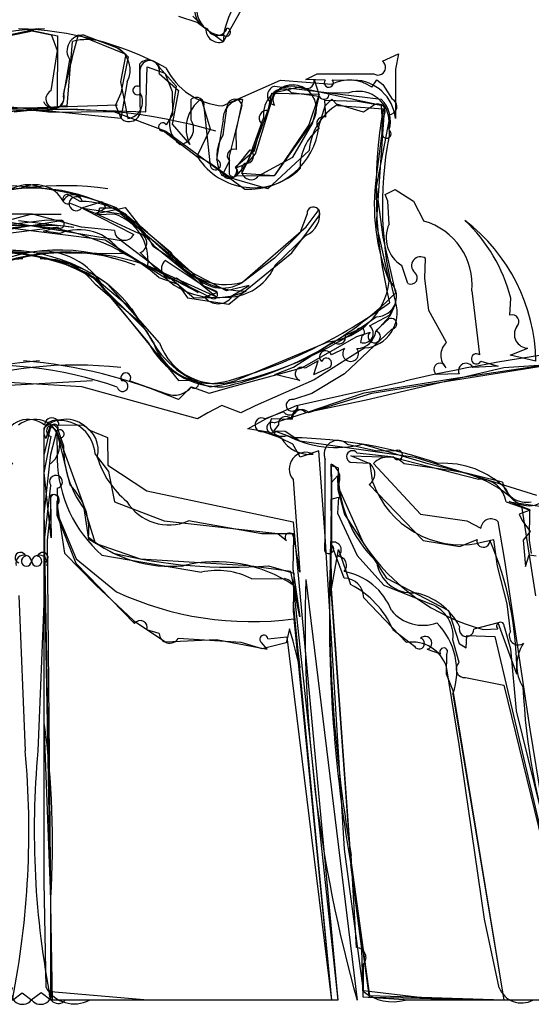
# Model space of a CAD drawing. Extents: x -1.77 to 1.77, y -3.36 to 0.01.
# Tile 5 of 8: x -0.02 to 0.82, y -3.36 to -1.76. Entities that reach past the tile are written whole.
import ezdxf

# ---------------------------------------------------------------- set-up
doc = ezdxf.new("R2010")
doc.units = 0

msp = doc.modelspace()

# ---------------------------------------------------------------- linework, layer by layer
at = {"layer": 'Wire 1', "color": 202, "linetype": 'CONTINUOUS'}
for p, q in [((0.27046, -1.75964), (0.240191, -1.749901)), ((0.312499, -1.791151), (0.27046, -1.75964)), ((-0.032526, -1.780672), (-0.000584, -1.773822)), ((0.032526, -1.780672), (0.000584, -1.773822)), ((0.032526, -1.780672), (0.042028, -1.805254)), ((0.085592, -1.780566), (0.141091, -1.801475)), ((0.313698, -1.780257), (0.312499, -1.791151)), ((0.042028, -1.805254), (0.03125, -1.87141)), ((0.57247, -1.823072), (0.59883, -1.810682)), ((0.59883, -1.810682), (0.593748, -1.83582)), ((0.052083, -1.880182), (0.0625, -1.820704)), ((0.447376, -1.852841), (0.466216, -1.843234)), ((0.466216, -1.843234), (0.524292, -1.843234)), ((0.524292, -1.843234), (0.558554, -1.843234)), ((0.593748, -1.83582), (0.593748, -1.91615)), ((0.156249, -1.856335), (0.145833, -1.91615)), ((0.479036, -1.853533), (0.447376, -1.852841)), ((0.490702, -1.853051), (0.525844, -1.853653)), ((0.364582, -1.961731), (0.395624, -1.87473)), ((0.395624, -1.87473), (0.469512, -1.876802)), ((0.396336, -1.863702), (0.57066, -1.8849)), ((0.469249, -1.880227), (0.424068, -1.874483)), ((0.469512, -1.876802), (0.452366, -1.926416)), ((0.459096, -1.923473), (0.469249, -1.880227)), ((0.478889, -1.895666), (0.489822, -1.884694)), ((0.489822, -1.884694), (0.49979, -1.895044)), ((0.54181, -1.905864), (0.499497, -1.893612)), ((-0.145833, -1.91615), (0.057044, -1.895316)), ((0.145833, -1.91615), (-0.057044, -1.895316)), ((0.028367, -1.905733), (0.133572, -1.905004)), ((0.133572, -1.905004), (0.218928, -1.937207)), ((0.312499, -1.942853), (0.318936, -1.895676)), ((0.322347, -1.979661), (0.343749, -1.895305)), ((0.46897, -1.929249), (0.478889, -1.895666)), ((0.49979, -1.895044), (0.573515, -1.900304)), ((0.558217, -1.89487), (0.54181, -1.905864)), ((0.426202, -1.979077), (0.459096, -1.923473)), ((0.572332, -1.942271), (0.572915, -1.913658)), ((0.218928, -1.937207), (0.348106, -2.031404)), ((0.452366, -1.926416), (0.395832, -2.009899)), ((0.333132, -1.996969), (0.356449, -1.967218)), ((0.343045, -2.005856), (0.364582, -1.961731)), ((0.453068, -1.968221), (0.385415, -2.030732)), ((0.322347, -1.979661), (0.322174, -2.006343)), ((0.370427, -2.009899), (0.426202, -1.979077)), ((0.395832, -2.009899), (0.343045, -2.005856)), ((0.385415, -2.030732), (0.31031, -2.009415)), ((0.576999, -2.040449), (0.59325, -2.032239)), ((0.59325, -2.032239), (0.623051, -2.051068)), ((0.081788, -2.061981), (0.115181, -2.051549)), ((0.115181, -2.051549), (0.121171, -2.062703)), ((0.581507, -2.051065), (0.576999, -2.040449)), ((0.583331, -2.088386), (0.581507, -2.051065)), ((0.623051, -2.051068), (0.640275, -2.08343)), ((0.103657, -2.071651), (0.153006, -2.061223)), ((0.121171, -2.062703), (0.103657, -2.071651)), ((0.107882, -2.073128), (0.111356, -2.061685)), ((0.111356, -2.061685), (0.135564, -2.062159)), ((0.135564, -2.062159), (0.153546, -2.071626)), ((0.153006, -2.061223), (0.176582, -2.091576)), ((0.448228, -2.092822), (0.469517, -2.064453)), ((0.021378, -2.082815), (-0.068958, -2.093231)), ((-0.021378, -2.082815), (0.068958, -2.093231)), ((0.048505, -2.082075), (0.021378, -2.082815)), ((0.135076, -2.072127), (0.107882, -2.073128)), ((0.153546, -2.071626), (0.201229, -2.124833)), ((0.449564, -2.071897), (0.437644, -2.103473)), ((0.44882, -2.103214), (0.468748, -2.075724)), ((0.019584, -2.099743), (0.041791, -2.093232)), ((0.04642, -2.103648), (0.019584, -2.099743)), ((0.176582, -2.091576), (0.227047, -2.134409)), ((0.261148, -2.166541), (0.189063, -2.101942)), ((0.344045, -2.183325), (0.448228, -2.092822)), ((0.437644, -2.103473), (0.396327, -2.143878)), ((0.447584, -2.107092), (0.397495, -2.155229)), ((0.42473, -2.135369), (0.44882, -2.103214)), ((0.271873, -2.199803), (0.145354, -2.133683)), ((0.201229, -2.124833), (0.302082, -2.207813)), ((-0.004687, -2.134897), (-0.15675, -2.136643)), ((0.004687, -2.134897), (0.15675, -2.136643)), ((0.281621, -2.190163), (0.218276, -2.147645)), ((0.321715, -2.21885), (0.42473, -2.135369)), ((0.396327, -2.143878), (0.344059, -2.18341)), ((0.641645, -2.176764), (0.643032, -2.144543)), ((0.302082, -2.207813), (0.189593, -2.156482)), ((0.613844, -2.185064), (0.6043, -2.15573)), ((0.104137, -2.176535), (0.187001, -2.278825)), ((0.207852, -2.17533), (0.238821, -2.186498)), ((0.236742, -2.175793), (0.271873, -2.199803)), ((0.648129, -2.229122), (0.641645, -2.176764)), ((0.177083, -2.24948), (0.104211, -2.187022)), ((0.164496, -2.228162), (0.114115, -2.185862)), ((0.238821, -2.186498), (0.25446, -2.208475)), ((0.303123, -2.199808), (0.281621, -2.190163)), ((0.718654, -2.197313), (0.730899, -2.30167)), ((0.25446, -2.208475), (0.321715, -2.21885)), ((0.282406, -2.207204), (0.303123, -2.199808)), ((0.780483, -2.236755), (0.781858, -2.208979)), ((0.198791, -2.281157), (0.164496, -2.228162)), ((0.584073, -2.23709), (0.593807, -2.218292)), ((0.593807, -2.218292), (0.584683, -2.238573)), ((0.677081, -2.281317), (0.648129, -2.229122)), ((0.551442, -2.254142), (0.584073, -2.23709)), ((0.561727, -2.262528), (0.583108, -2.243125)), ((0.584683, -2.238573), (0.561745, -2.263264)), ((0.587628, -2.259717), (0.51063, -2.332527)), ((0.512007, -2.269616), (0.530748, -2.261497)), ((0.187001, -2.278825), (0.239514, -2.343154)), ((0.441078, -2.322742), (0.530758, -2.271659)), ((0.530758, -2.271659), (0.552709, -2.264656)), ((0.539187, -2.270773), (0.536576, -2.281286)), ((0.427438, -2.321787), (0.49271, -2.279966)), ((0.510506, -2.291244), (0.489453, -2.30168)), ((0.780956, -2.301925), (0.809732, -2.290717)), ((0.467515, -2.311351), (0.446321, -2.323093)), ((0.460497, -2.3338), (0.467515, -2.311351)), ((0.822914, -2.311979), (0.780956, -2.301925)), ((0.326181, -2.353645), (0.441078, -2.322742)), ((0.397017, -2.333428), (0.427438, -2.321787)), ((0.460497, -2.3338), (0.484738, -2.322971)), ((0.555005, -2.364062), (0.883847, -2.311979)), ((0.761389, -2.320285), (0.719876, -2.322396)), ((0.733034, -2.311979), (0.761389, -2.320285)), ((0.239514, -2.343154), (0.265083, -2.342729)), ((0.437498, -2.343229), (0.397017, -2.333428)), ((0.51063, -2.332527), (0.45714, -2.364679)), ((0.697914, -2.332812), (0.660874, -2.333455)), ((0.160113, -2.343947), (0.219065, -2.364558)), ((0.260279, -2.353644), (0.239582, -2.374478)), ((0.261198, -2.353645), (0.289754, -2.364188)), ((0.289754, -2.364188), (0.326181, -2.353645)), ((0.45714, -2.364679), (0.427402, -2.374483)), ((0.451844, -2.395311), (0.555005, -2.364062)), ((0.410995, -2.394682), (0.380969, -2.405728)), ((0.391602, -2.405289), (0.42503, -2.406477)), ((0.030583, -2.417562), (0.023393, -2.438048)), ((0.041379, -2.426133), (0.030583, -2.417562)), ((0.041773, -2.420819), (0.052083, -2.449668)), ((0.083339, -2.41615), (0.044651, -2.416912)), ((0.020833, -2.493859), (0.032019, -2.434502)), ((0.083821, -2.542471), (0.041379, -2.426133)), ((0.376964, -2.426561), (0.407342, -2.43693)), ((0.515121, -2.447394), (0.563261, -2.457811)), ((0.646897, -2.479228), (0.539667, -2.447394)), ((0.103554, -2.463335), (0.125771, -2.491774)), ((0.552472, -2.479199), (0.520724, -2.466488)), ((0.520724, -2.466488), (0.589422, -2.468227)), ((0.5909, -2.468227), (0.53149, -2.461769)), ((0.563261, -2.457811), (0.59463, -2.457779)), ((0.589422, -2.468227), (0.729244, -2.504283)), ((0.479165, -2.593498), (0.479165, -2.472428)), ((0.500287, -2.485885), (0.488845, -2.482272)), ((0.488845, -2.482272), (0.489581, -2.510113)), ((0.489581, -2.520674), (0.488959, -2.479854)), ((0.520075, -2.476481), (0.55082, -2.47801)), ((0.557096, -2.509855), (0.552472, -2.479199)), ((0.768702, -2.50914), (0.646897, -2.479228)), ((0.03198, -2.599918), (0.020833, -2.493859)), ((0.125771, -2.491774), (0.135415, -2.541142)), ((0.427082, -2.504971), (0.437498, -2.655726)), ((0.489581, -2.510113), (0.489581, -2.563562)), ((0.499998, -2.515434), (0.541758, -2.609318)), ((0.550931, -2.51293), (0.638842, -2.604392)), ((0.03125, -2.554543), (0.031381, -2.530607)), ((0.489053, -2.608522), (0.489581, -2.520674)), ((0.030887, -2.537444), (0.03198, -2.599918)), ((0.041667, -2.563546), (0.04167, -2.540855)), ((0.041667, -2.54658), (0.053837, -2.624977)), ((0.104088, -2.609242), (0.083821, -2.542471)), ((0.085411, -2.55205), (0.093065, -2.602125)), ((0.135415, -2.541142), (0.216239, -2.572393)), ((0.774239, -2.54148), (0.813664, -2.554713)), ((0.813269, -2.554291), (0.779289, -2.540647)), ((0.779289, -2.540647), (0.783463, -2.541903)), ((0.783463, -2.541903), (1.003575, -2.572047)), ((0.025816, -2.603598), (0.03125, -2.554543)), ((0.072574, -2.641937), (0.041667, -2.563546)), ((0.489581, -2.563562), (0.489581, -2.611298)), ((0.813664, -2.554713), (0.795412, -2.561249)), ((0.795412, -2.561249), (0.800332, -2.571892)), ((0.812497, -2.603467), (0.813269, -2.554291)), ((0.216239, -2.572393), (0.401735, -2.59257)), ((0.375544, -2.593226), (0.255948, -2.572393)), ((0.800332, -2.571892), (0.813716, -2.589642)), ((0.427334, -2.593539), (0.375544, -2.593226)), ((0.401735, -2.59257), (0.415783, -2.604216)), ((0.427609, -2.598778), (0.426501, -2.65058)), ((0.437498, -2.655726), (0.427334, -2.593539)), ((0.478394, -2.621852), (0.479165, -2.593498)), ((0.813716, -2.589642), (0.80208, -2.603879)), ((0.03125, -3.1923), (0.025816, -2.603598)), ((0.093065, -2.602125), (0.133021, -2.624661)), ((0.177491, -2.634892), (0.104088, -2.609242)), ((0.510039, -2.665472), (0.489053, -2.608522)), ((0.638842, -2.604392), (0.698775, -2.614059)), ((0.698775, -2.614059), (0.726871, -2.602626)), ((0.754213, -2.603206), (0.729183, -2.608757)), ((0.760389, -2.646072), (0.754213, -2.603206)), ((0.80208, -2.603879), (0.805816, -2.646543)), ((0.815527, -2.625625), (0.812497, -2.603467)), ((0.053837, -2.624977), (0.105143, -2.677005)), ((0.489581, -2.683065), (0.500602, -2.619018)), ((0.500602, -2.619018), (0.520527, -2.67609)), ((0.805816, -2.646543), (0.81174, -2.627757)), ((0.81174, -2.627757), (0.823512, -2.629482)), ((0.020833, -2.64063), (0.020833, -2.693681)), ((0.168096, -2.739727), (0.072574, -2.641937)), ((0.354803, -2.645309), (0.177491, -2.634892)), ((0.422971, -2.655029), (0.354803, -2.645309)), ((0.386373, -2.645309), (0.427775, -2.657295)), ((0.776281, -2.70776), (0.760389, -2.646072)), ((0.437498, -2.728641), (0.422971, -2.655029)), ((0.426501, -2.65058), (0.437498, -2.728641)), ((0.427775, -2.657295), (0.427003, -2.719681)), ((0.105143, -2.677005), (0.166506, -2.734661)), ((0.447416, -2.667993), (0.531248, -3.353635)), ((-0.020833, -2.693681), (-0.010417, -2.947387)), ((0.020833, -2.693681), (0.010417, -2.947387)), ((0.520831, -3.121672), (0.489581, -2.683065)), ((0.612013, -2.770515), (0.54202, -2.697645)), ((0.781247, -2.752465), (0.776281, -2.70776)), ((0.427003, -2.719681), (0.437498, -2.811974)), ((0.166506, -2.734661), (0.189852, -2.75024)), ((0.761543, -2.738382), (0.721946, -2.748714)), ((0.791664, -2.822391), (0.761543, -2.738382)), ((0.771405, -2.74425), (0.781247, -2.781106)), ((0.208107, -2.755841), (0.188233, -2.749946)), ((0.189852, -2.75024), (0.218295, -2.769282)), ((0.42068, -2.748217), (0.415544, -2.770907)), ((0.427082, -2.768547), (0.42068, -2.748217)), ((0.589701, -2.749248), (0.624763, -2.776724)), ((0.737167, -2.749475), (0.760862, -2.748491)), ((0.218295, -2.769282), (0.302027, -2.765378)), ((0.342207, -2.770308), (0.239401, -2.764179)), ((0.302027, -2.765378), (0.384243, -2.781337)), ((0.376336, -2.780792), (0.342207, -2.770308)), ((0.384243, -2.781337), (0.375083, -2.770385)), ((0.415544, -2.770907), (0.376336, -2.780792)), ((0.385548, -2.764431), (0.416737, -2.761269)), ((0.416737, -2.761269), (0.489581, -3.353635)), ((0.437498, -2.811974), (0.427082, -2.768547)), ((0.645795, -2.781666), (0.667136, -2.7888)), ((0.67714, -2.789899), (0.676577, -2.821573)), ((0.781247, -2.781106), (0.790899, -2.88181)), ((0.676577, -2.821573), (0.687497, -2.848605)), ((0.697914, -2.936634), (0.677081, -2.810458)), ((0.687497, -2.848605), (0.77083, -3.353635)), ((0.790899, -2.88181), (0.830162, -3.040764)), ((0.03125, -3.18697), (0.020833, -2.901995)), ((0.739262, -3.221603), (0.697914, -2.936634)), ((0.551779, -3.346486), (0.520831, -3.121672)), ((0.031402, -3.353771), (0.03125, -3.1923)), ((0.763004, -3.33325), (0.739262, -3.221603)), ((-0.03125, -3.353635), (-0.015409, -3.341918)), ((-0.015409, -3.341918), (0.000557, -3.353635)), ((0.015409, -3.341918), (-0.000557, -3.353635)), ((0.03125, -3.353635), (0.015409, -3.341918)), ((0.198752, -3.353635), (0.031402, -3.353771)), ((0.489581, -3.353635), (0.198752, -3.353635)), ((0.77083, -3.353635), (0.551779, -3.346486))]:
    msp.add_line(p, q, dxfattribs=at)
for centre, radius, start, end in [((0.539665, -1.836205), 0.233841, 107.547081, 166.277644), ((0.313125, -1.736675), 0.044064, 139.943024, 269.186232), ((0.29851, -1.739923), 0.032366, 147.317691, 249.289558), ((0.083208, -1.805906), 0.025452, 84.624336, 215.548806), ((0.302766, -1.764046), 0.016863, 201.392577, 342.712081), ((0.318207, -1.775546), 0.006522, 226.25991, 444.193412), ((0.119013, -1.8371), 0.041911, 332.679761, 418.212666), ((0.565541, -1.833173), 0.012249, 235.223689, 415.551618), ((0.485059, -1.857902), 0.007441, 144.04288, 400.686713), ((0.524654, -1.923084), 0.069441, 5.7315, 89.017965), ((0.038004, -1.884494), 0.014725, 117.301952, 377.027227), ((0.400808, -1.879042), 0.015979, 106.251653, 253.883808), ((0.411044, -1.885585), 0.017113, 40.445443, 210.979673), ((0.33137, -1.897373), 0.01255, 9.48169, 172.230292), ((0.549789, -1.97666), 0.097089, 121.198184, 175.013603), ((0.565206, -1.904546), 0.011935, 310.228098, 485.841711), ((0.535731, -1.920466), 0.04985, 342.720361, 405.517863), ((-0.055533, -2.765606), 0.863957, 84.427105, 106.466087), ((0.055533, -2.765606), 0.863957, 73.533913, 95.572895), ((1.346206, -2.032948), 0.783993, 170.259281, 193.548941), ((0.354838, -1.916792), 0.11481, 266.638297, 353.771247), ((0.579495, -1.941387), 0.007217, 187.033025, 417.889967), ((0.365991, -1.977929), 0.063967, 146.746548, 209.486763), ((0.35047, -1.977366), 0.011778, 257.167147, 419.496803), ((0.35804, -2.000555), 0.015516, 131.028911, 322.972925), ((0.329256, -2.00353), 0.00762, 201.667216, 419.421366), ((-0.000343, -2.312531), 0.282778, 85.232643, 131.865204), ((-0.006547, -2.07606), 0.051667, 61.320652, 151.06957), ((0.000343, -2.312531), 0.282778, 48.134796, 94.767357), ((0.006547, -2.07606), 0.051667, 28.93043, 118.679348), ((0.067471, -2.05743), 0.016945, 20.346491, 157.943135), ((0.072645, -2.055266), 0.011344, 19.183714, 323.700872), ((0.432948, -2.072602), 0.037467, 292.994732, 372.562923), ((0.459758, -2.070794), 0.010253, 331.260866, 546.17656), ((0.046712, -2.088594), 0.006762, 223.302469, 434.618629), ((0.11115, -2.147385), 0.078969, 353.384738, 432.363433), ((0.61006, -2.188139), 0.108981, 355.17161, 433.903794), ((0.527655, -2.316836), 0.295298, 0.942388, 52.570817), ((0.526044, -2.274559), 0.264087, 14.378565, 46.708214), ((0.022206, -2.444969), 0.354446, 82.913287, 130.471104), ((-0.022206, -2.444969), 0.354446, 49.528896, 97.086713), ((0.077357, -2.179703), 0.082107, 34.090207, 112.134728), ((0.631356, -2.110369), 0.052817, 155.404335, 239.185566), ((-0.017718, -2.246619), 0.113946, 78.659871, 147.77782), ((0.051647, -2.446028), 0.31128, 88.225622, 120.030517), ((-0.051647, -2.446028), 0.31128, 59.969483, 91.774378), ((0.017718, -2.246619), 0.113946, 32.22218, 101.340129), ((0.317034, -2.083553), 0.103364, 209.472936, 285.147974), ((-0.003708, -2.341174), 0.196129, 93.004643, 152.12668), ((-0.020464, -2.249742), 0.104629, 86.451225, 143.169474), ((0.020464, -2.249742), 0.104629, 36.830526, 93.548775), ((0.003708, -2.341174), 0.196129, 27.87332, 86.995357), ((0.22884, -2.160846), 0.016907, 128.669959, 297.862912), ((0.634521, -2.1562), 0.014433, 53.865207, 228.716595), ((0.31148, -2.131347), 0.061416, 214.962036, 302.036868), ((0.31882, -2.122135), 0.085352, 275.426124, 337.185742), ((0.618926, -2.175748), 0.010611, 241.387824, 415.095594), ((0.304611, -2.190602), 0.027726, 216.783775, 323.474652), ((0.103643, -1.558451), 0.814835, 285.610712, 306.125209), ((0.58706, -2.25096), 0.008775, 273.715847, 476.766447), ((0.784019, -2.247405), 0.011222, 312.936739, 468.367064), ((0.536759, -2.264504), 0.006722, 291.173844, 513.421083), ((0.529309, -2.258717), 0.032754, 273.022807, 352.021492), ((0.541829, -2.26652), 0.015673, 250.418505, 412.165926), ((0.559231, -2.272122), 0.009913, 131.137972, 435.41808), ((0.81033, -2.26821), 0.022515, 146.002447, 268.477122), ((0.501205, -2.272641), 0.011217, 220.766975, 375.645716), ((0.292402, -2.249106), 0.098945, 198.900182, 287.962331), ((0.479892, -2.304958), 0.010107, 18.924557, 229.378026), ((0.5207, -2.299279), 0.012981, 141.754758, 397.229786), ((0.696342, -2.302503), 0.028634, 132.274834, 225.436325), ((0.08463, -3.133148), 0.825041, 94.969099, 113.139115), ((-0.08463, -3.133148), 0.825041, 66.860885, 85.030901), ((0.481303, -2.315283), 0.008421, 294.072457, 521.63357), ((0.725787, -2.308104), 0.008217, 51.537727, 331.86551), ((-0.072108, -2.957269), 0.639103, 70.636875, 96.595299), ((0.072108, -2.957269), 0.639103, 83.404701, 109.363125), ((0.441114, -2.332812), 0.011026, 61.821979, 250.8575), ((0.666527, -2.325214), 0.009994, 13.362851, 235.553635), ((0.708825, -2.327456), 0.012155, 24.60324, 206.147144), ((0.153745, -2.33894), 0.008101, 321.818875, 576.162678), ((0.265472, -2.349415), 0.006697, 219.16545, 453.329456), ((0.148471, -2.352499), 0.00887, 191.818099, 458.205221), ((0.232869, -2.331062), 0.036229, 247.603825, 321.438659), ((0.425035, -2.383857), 0.009668, 75.828505, 358.418191), ((0.421306, -2.385943), 0.013516, 220.281196, 367.73591), ((0.440901, -2.406813), 0.015875, 46.427128, 178.786258), ((-0.005246, -2.447502), 0.040809, 49.456641, 231.223171), ((0.005246, -2.447502), 0.040809, 308.776829, 490.543359), ((0.032977, -2.416086), 0.011703, 355.949178, 541.979128), ((0.375679, -2.415513), 0.011123, 61.601912, 276.634901), ((0.409034, -2.414657), 0.01979, 151.747445, 291.923945), ((0.038629, -2.427338), 0.018624, 79.505759, 215.105013), ((0.033756, -2.425422), 0.009245, 29.862838, 259.172696), ((0.046486, -2.465981), 0.05713, 2.654307, 94.482371), ((0.063594, -2.456824), 0.045213, 344.884128, 424.106512), ((0.453946, -2.410052), 0.0538, 209.974127, 276.058887), ((0.497091, -2.276961), 0.175671, 242.664685, 284.025991), ((0.218683, -2.452052), 0.166617, 179.180069, 216.882084), ((0.499658, -2.463524), 0.022344, 46.208307, 203.485903), ((0.252081, -2.423959), 0.151565, 197.135095, 230.308879), ((0.447193, -2.487278), 0.026787, 62.347583, 221.339803), ((0.5237, -2.467509), 0.009676, 36.383767, 247.998688), ((0.597676, -2.464756), 0.007613, 207.126748, 473.582915), ((0.477617, -2.502875), 0.025664, 330.701189, 423.771317), ((0.703694, -2.491857), 0.203494, 178.318269, 226.333596), ((0.538941, -2.495508), 0.021149, 304.534709, 415.830171), ((0.701343, -2.458034), 0.153273, 199.761014, 280.464785), ((0.731954, -2.546817), 0.042621, 7.193555, 93.644987), ((0.80749, -2.502637), 0.03933, 189.51712, 281.7445), ((0.037274, -2.536002), 0.006548, 312.170034, 552.716095), ((0.035916, -2.538985), 0.009527, 307.126319, 478.42862), ((0.224216, -2.49762), 0.081228, 211.937676, 292.995204), ((0.42057, -2.599049), 0.007044, 2.206587, 227.178769), ((0.48514, -2.617797), 0.007872, 211.010365, 415.650496), ((0.825503, -2.420014), 0.341098, 213.709724, 254.990729), ((0.737204, -2.604746), 0.010548, 168.406549, 366.964671), ((0.248908, -2.817569), 0.542777, 359.491001, 383.232073), ((-0.018253, -2.632333), 0.008689, 15.621383, 252.726509), ((-0.012519, -2.641311), 0.013226, 13.408947, 196.821609), ((-0.00852, -2.638054), 0.008176, 99.613817, 358.667567), ((0.012519, -2.641311), 0.013226, 343.178391, 526.591053), ((0.00852, -2.638054), 0.008176, 181.332433, 440.386183), ((0.018253, -2.632333), 0.008689, 287.273491, 524.378617), ((0.323705, -1.849622), 0.798151, 256.17798, 274.503269), ((0.620581, -2.631676), 0.057864, 187.330595, 274.845454), ((2.7103, -2.73926), 2.264006, 178.196127, 195.745595), ((0.509669, -2.697822), 0.032351, 0.31316, 89.345593), ((0.452217, -2.809962), 0.150293, 23.826686, 62.966733), ((0.603479, -2.794375), 0.107319, 27.737224, 78.176338), ((0.177478, -2.746188), 0.011392, 340.73959, 505.44986), ((0.709831, -2.748626), 0.012116, 159.721913, 359.583881), ((0.765106, -2.743818), 0.006313, 356.071186, 587.749899), ((0.225276, -2.754298), 0.017238, 185.134183, 325.027028), ((0.379029, -2.765147), 0.006558, 6.259869, 233.015338), ((0.642266, -2.771381), 0.010873, 288.939565, 494.21949), ((0.794285, -2.759618), 0.014871, 151.251854, 304.773052), ((0.621092, -2.828695), 0.058884, 18.041965, 98.869262), ((0.63241, -2.772185), 0.008892, 210.687878, 435.193288), ((0.856565, -2.808158), 0.064913, 145.973081, 212.476296), ((0.672547, -2.785625), 0.006274, 317.064185, 570.403527), ((1.840037, -2.794746), 1.039355, 182.661725, 198.46027), ((-1.395172, -3.096432), 1.429293, 356.368179, 367.818595), ((-1.426621, -3.078419), 1.422254, 348.842494, 365.286148), ((1.426621, -3.078419), 1.422254, 174.713852, 191.157506), ((-0.014819, -3.341893), 0.018474, 152.79599, 320.535919), ((0.014819, -3.341893), 0.018474, 219.464081, 387.20401), ((0.79966, -3.318666), 0.039451, 201.696321, 297.57496)]:
    msp.add_arc(centre, radius, start, end, dxfattribs=at)
at = {"layer": 'Wire 2', "color": 3, "linetype": 'CONTINUOUS'}
for p, q in [((0.011475, -1.770318), (-0.042136, -1.781463)), ((-0.011475, -1.770318), (0.042136, -1.781463)), ((0.042136, -1.781463), (0.041623, -1.898377)), ((0.075835, -1.779965), (0.153821, -1.81152)), ((0.153821, -1.81152), (0.145065, -1.856621)), ((0.176506, -1.864413), (0.17648, -1.827366)), ((0.208161, -1.843021), (0.239582, -1.870574)), ((0.145065, -1.856621), (0.157018, -1.91615)), ((0.461245, -1.852519), (0.468602, -1.876561)), ((0.239582, -1.870574), (0.229166, -1.925349)), ((0.386182, -1.903354), (0.392044, -1.874756)), ((0.392044, -1.874756), (0.439212, -1.864067)), ((0.48516, -1.874017), (0.517851, -1.874483)), ((0.276915, -1.884225), (0.291666, -1.933271)), ((0.34394, -1.885123), (0.333332, -1.937009)), ((0.229166, -1.925349), (0.258048, -1.958582)), ((0.302082, -1.98337), (0.312499, -1.921118)), ((0.363607, -1.968679), (0.374999, -1.924197)), ((0.583331, -1.917423), (0.562498, -2.027641)), ((0.291666, -1.933271), (0.270094, -1.977354)), ((0.333332, -1.937009), (0.333959, -1.967)), ((0.332845, -1.994909), (0.363607, -1.968679)), ((0.270094, -1.977354), (0.291849, -1.989297)), ((0.322915, -1.985122), (0.311495, -2.007662)), ((0.562498, -2.027641), (0.573329, -2.110006)), ((0.079579, -2.051565), (0.059249, -2.039969)), ((0.062912, -2.054454), (0.103665, -2.070736)), ((0.103665, -2.070736), (0.174311, -2.10322)), ((0.573329, -2.110006), (0.593748, -2.201195)), ((0.177293, -2.134728), (0.208278, -2.166089)), ((0.260836, -2.16699), (0.198444, -2.124809)), ((0.208278, -2.166089), (0.291666, -2.207813)), ((0.190383, -2.281143), (0.104649, -2.178766)), ((0.281704, -2.18951), (0.260836, -2.16699)), ((0.298701, -2.196645), (0.281704, -2.18951)), ((0.808661, -2.322396), (0.945812, -2.301562)), ((0.687862, -2.339999), (0.808661, -2.322396)), ((0.542917, -2.36343), (0.687862, -2.339999)), ((0.448677, -2.395311), (0.542917, -2.36343)), ((0.396132, -2.412516), (0.448677, -2.395311)), ((0.020833, -2.464947), (0.030725, -2.421712)), ((0.043255, -2.436478), (0.0625, -2.513531)), ((0.426474, -2.436621), (0.398491, -2.426561)), ((0.020833, -2.554845), (0.020833, -2.464947)), ((0.489581, -2.509763), (0.499119, -2.498906)), ((0.499119, -2.498906), (0.499998, -2.521018)), ((0.489581, -2.603836), (0.489581, -2.509763)), ((0.499998, -2.521018), (0.510415, -2.561922)), ((0.03125, -3.164729), (0.020833, -2.554845)), ((0.510415, -2.561922), (0.579383, -2.66543)), ((0.427082, -2.677065), (0.499998, -3.353635)), ((0.579383, -2.66543), (0.680497, -2.718561)), ((0.680497, -2.718561), (0.69778, -2.772285)), ((0.709025, -2.779148), (0.710047, -2.759177)), ((0.710047, -2.759177), (0.755772, -2.760533)), ((0.755772, -2.760533), (0.89583, -3.353635)), ((0.69778, -2.772285), (0.709025, -2.779148)), ((0.539122, -3.269849), (0.521011, -3.132529)), ((0.03125, -3.33626), (0.03125, -3.164729)), ((0.541066, -3.348632), (0.539122, -3.269849)), ((0.102965, -3.353635), (0.054892, -3.353635)), ((0.191341, -3.353635), (0.102965, -3.353635)), ((0.499998, -3.353635), (0.191341, -3.353635)), ((0.616144, -3.353635), (0.541066, -3.348632)), ((0.89583, -3.353635), (0.616144, -3.353635))]:
    msp.add_line(p, q, dxfattribs=at)
for centre, radius, start, end in [((2.644925, -2.468416), 2.659735, 164.998632, 167.122716), ((0.190488, -1.838901), 0.018147, 346.878936, 500.529561), ((0.448303, -1.854618), 0.013112, 226.10716, 369.21363), ((0.035781, -1.88192), 0.017463, 202.186393, 381.01322), ((0.153979, -1.889065), 0.027255, 276.403373, 389.556237), ((0.172534, -1.870498), 0.007266, 56.864336, 315.16432), ((0.477082, -1.876598), 0.00848, 179.752136, 377.714106), ((0.533441, -1.922106), 0.050109, 5.362275, 108.127058), ((0.312232, -1.932758), 0.060023, 126.043299, 205.482299), ((0.345272, -1.918016), 0.03292, 92.320389, 185.406381), ((0.383789, -1.915492), 0.012371, 78.84921, 224.719913), ((0.330084, -1.977065), 0.010785, 68.941273, 228.338035), ((0.300046, -1.991651), 0.008528, 163.979497, 436.184596), ((0.322456, -2.001765), 0.012447, 208.280309, 393.422394), ((0.058755, -2.047799), 0.007846, 86.391321, 301.991716), ((0.080163, -2.183691), 0.132127, 26.464424, 90.25305), ((0.171664, -2.119366), 0.016361, 290.121001, 440.692498), ((-0.055736, -2.444628), 0.310493, 58.898853, 111.403407), ((0.055736, -2.444628), 0.310493, 68.596593, 121.101147), ((0.296763, -2.203224), 0.006859, 221.999986, 433.584603), ((0.192618, -1.796826), 0.569578, 282.150067, 314.769606), ((0.309235, -2.220051), 0.133634, 207.203897, 271.3993), ((0.037191, -2.421135), 0.006492, 310.037982, 545.107121), ((0.046515, -2.430526), 0.006786, 241.293049, 499.34487), ((0.392468, -2.420352), 0.00865, 64.93649, 314.126369), ((0.41144, -3.211292), 0.774817, 71.010086, 88.888199), ((0.672773, -2.622135), 0.143786, 44.927893, 93.67128), ((-0.010448, -2.587874), 0.104154, 353.989578, 405.542618), ((0.811967, -2.508091), 0.039427, 198.48387, 303.037928), ((0.226877, -2.434483), 0.21185, 230.853181, 275.637159), ((2.804554, -2.731495), 2.318489, 176.843624, 189.960663), ((0.301268, -2.865216), 0.226341, 56.22999, 103.693401), ((0.043504, -3.344358), 0.014688, 146.542812, 320.832495)]:
    msp.add_arc(centre, radius, start, end, dxfattribs=at)
at = {"layer": 'Wire 3', "color": 2, "linetype": 'CONTINUOUS'}
for p, q in [((0.186673, -1.905316), (0.188696, -1.832115)), ((0.188696, -1.832115), (0.21741, -1.842582)), ((0.21741, -1.842582), (0.229166, -1.872446)), ((0.229166, -1.872446), (0.22985, -1.909979)), ((0.365183, -1.973668), (0.395339, -1.876523)), ((0.479911, -1.914132), (0.478483, -1.886398)), ((0.478483, -1.886398), (0.531623, -1.888064)), ((0.531623, -1.888064), (0.570381, -1.894546)), ((0.140319, -1.894784), (-0.186673, -1.905316)), ((-0.140319, -1.894784), (0.186673, -1.905316)), ((0.22985, -1.909979), (0.219731, -1.926605)), ((0.570381, -1.894546), (0.572915, -1.932086)), ((0.458874, -1.921126), (0.395832, -2.009899)), ((0.215469, -1.936626), (0.27126, -1.979524)), ((0.572915, -1.932086), (0.562289, -2.011132)), ((0.334072, -2.010372), (0.365183, -1.973668)), ((0.395832, -2.009899), (0.334072, -2.010372)), ((0.231325, -2.1458), (0.13854, -2.0617)), ((0.043933, -2.093231), (-0.119834, -2.114064)), ((-0.043933, -2.093231), (0.119834, -2.114064)), ((0.119834, -2.114064), (0.218898, -2.176742)), ((0.208968, -2.281998), (0.124776, -2.186802)), ((0.484587, -2.280185), (0.333332, -2.343229)), ((0.020833, -2.607993), (0.03125, -2.514635)), ((0.041667, -2.51896), (0.042977, -2.562463)), ((0.042977, -2.562463), (0.072538, -2.634213)), ((0.03125, -3.197048), (0.020833, -2.607993)), ((0.489581, -2.692442), (0.488869, -2.607582)), ((0.072538, -2.634213), (0.138346, -2.687744)), ((0.520831, -3.12642), (0.489581, -2.692442)), ((0.427838, -2.731937), (0.489581, -3.353635)), ((0.687497, -2.854504), (0.77083, -3.353635)), ((0.551432, -3.349062), (0.520831, -3.12642)), ((0.034281, -3.354402), (0.03125, -3.197048)), ((0.200981, -3.353635), (0.034281, -3.354402)), ((0.489581, -3.353635), (0.200981, -3.353635)), ((0.77083, -3.353635), (0.551432, -3.349062))]:
    msp.add_line(p, q, dxfattribs=at)
for centre, radius, start, end in [((0.425981, -1.900427), 0.038863, 327.819029, 502.041712), ((0.213945, -1.930061), 0.006739, 30.851077, 283.06705), ((0.476079, -1.924141), 0.010718, 69.050281, 231.532015), ((0.518053, -1.995901), 0.079885, 127.509868, 181.435693), ((0.362199, -1.920837), 0.108233, 212.836184, 314.598521), ((0.89935, -2.056442), 0.340093, 172.34396, 201.687461), ((0.052809, -2.554522), 0.528666, 82.211942, 111.219788), ((-0.052809, -2.554522), 0.528666, 68.780212, 97.788058), ((-0.045433, -2.417664), 0.286824, 53.599596, 108.28564), ((0.045433, -2.417664), 0.286824, 71.71436, 126.400404), ((0.348315, -2.039593), 0.158008, 222.233701, 270.59559), ((0.300303, -2.087382), 0.12088, 227.666972, 294.253671), ((0.472685, -2.169454), 0.111369, 276.134797, 353.468988), ((0.302062, -2.249829), 0.098495, 199.062677, 288.510466), ((0.039859, -2.508606), 0.010511, 279.90018, 575.006259), ((0.49303, -2.619327), 0.01246, 300.643106, 469.505904), ((0.499093, -2.644826), 0.014781, 317.028016, 448.887383), ((0.492207, -2.7553), 0.101948, 21.1775, 80.000604), ((0.358828, -2.213723), 0.522789, 245.055433, 277.585393), ((0.638517, -2.675833), 0.066666, 219.76029, 290.019455), ((0.582128, -2.817293), 0.111747, 340.549284, 404.858637)]:
    msp.add_arc(centre, radius, start, end, dxfattribs=at)
at = {"layer": 'Wire 4', "color": 4, "linetype": 'CONTINUOUS'}
for p, q in [((0.389502, -1.655036), (0.312499, -1.791151)), ((0.284237, -1.770055), (0.262887, -1.74929)), ((0.311816, -1.895766), (0.406244, -1.853655)), ((0.406244, -1.853655), (0.489835, -1.860172)), ((0.555036, -1.865205), (0.563508, -1.853022)), ((0.563508, -1.853022), (0.573221, -1.860767)), ((0.573221, -1.860767), (0.588303, -1.884947)), ((0.582652, -1.910026), (0.583331, -1.944802)), ((0.54407, -2.290379), (0.461181, -2.342458)), ((0.082156, -2.353645), (-0.09935, -2.343229)), ((-0.082156, -2.353645), (0.09935, -2.343229)), ((0.461181, -2.342458), (0.36472, -2.384895)), ((0.270832, -2.405728), (0.082156, -2.353645)), ((0.432325, -2.384327), (0.60882, -2.344252)), ((0.310705, -2.384171), (0.287464, -2.396)), ((0.341467, -2.396074), (0.310705, -2.384171)), ((0.36472, -2.384895), (0.341467, -2.396074)), ((0.382483, -2.405728), (0.432325, -2.384327)), ((0.287464, -2.396), (0.270832, -2.405728)), ((0.352892, -2.422308), (0.382483, -2.405728)), ((0.020833, -2.526712), (0.020833, -2.420646)), ((0.385832, -2.427387), (0.352892, -2.422308)), ((0.093319, -2.423818), (0.124119, -2.436451)), ((0.124119, -2.436451), (0.124727, -2.481697)), ((0.426485, -2.447041), (0.385832, -2.427387)), ((0.438079, -2.46865), (0.426485, -2.447041)), ((0.468495, -2.457811), (0.438079, -2.46865)), ((0.479165, -2.596928), (0.468495, -2.457811)), ((0.124727, -2.481697), (0.188266, -2.523337)), ((0.558087, -2.478486), (0.634551, -2.561456)), ((0.675284, -2.489061), (0.607969, -2.479367)), ((0.020833, -3.160901), (0.020833, -2.526712)), ((0.188266, -2.523337), (0.427082, -2.573657)), ((0.822914, -2.694341), (0.800741, -2.55156)), ((0.634551, -2.561456), (0.710111, -2.572393)), ((0.427082, -2.573657), (0.499998, -3.353635)), ((0.710111, -2.572393), (0.732881, -2.584042)), ((0.760919, -2.573215), (0.771549, -2.636639)), ((0.510415, -3.107508), (0.479165, -2.596928)), ((0.771549, -2.636639), (0.812983, -2.911575)), ((0.812983, -2.911575), (0.832916, -3.034777)), ((0.541665, -3.338298), (0.510415, -3.107508)), ((0.023772, -3.333208), (0.020833, -3.160901)), ((0.670244, -3.353635), (0.541665, -3.338298)), ((0.184655, -3.353635), (0.094365, -3.353635)), ((0.499998, -3.353635), (0.184655, -3.353635)), ((0.840949, -3.353635), (0.670244, -3.353635))]:
    msp.add_line(p, q, dxfattribs=at)
for centre, radius, start, end in [((0.03381, -2.307328), 0.537158, 91.341566, 118.089462), ((-0.03381, -2.307328), 0.537158, 61.910538, 88.658434), ((0.305851, -1.770577), 0.021621, 178.614755, 287.90603), ((0.3206, -1.782592), 0.113515, 206.612067, 265.561824), ((0.518193, -1.917654), 0.064096, 54.914237, 116.258621), ((0.582994, -1.896927), 0.013104, 268.505896, 426.098061), ((1.165371, -2.058016), 0.592948, 168.99271, 195.412946), ((0.53919, -2.233247), 0.057339, 274.882662, 377.918819), ((1.29787, -5.378916), 3.111909, 92.64103, 102.792662), ((0.055566, -2.456732), 0.050086, 41.082905, 133.905364), ((0.582611, -2.502521), 0.034338, 42.398291, 135.577847), ((0.656855, -2.68322), 0.195032, 42.459442, 84.577972), ((0.749734, -2.585967), 0.016963, 48.745732, 173.481486), ((0.069808, -3.306308), 0.053319, 210.299292, 297.423682)]:
    msp.add_arc(centre, radius, start, end, dxfattribs=at)
at = {"layer": 'Wire 5', "color": 6, "linetype": 'CONTINUOUS'}
for p, q in [((0.058269, -1.896002), (0.067051, -1.790499)), ((0.157485, -1.815731), (0.145833, -1.87494)), ((0.177083, -1.896019), (0.177083, -1.835795)), ((0.208635, -1.833281), (0.236161, -1.863732)), ((0.145833, -1.87494), (0.137108, -1.894815)), ((0.236161, -1.863732), (0.229166, -1.906243)), ((0.429806, -1.864067), (0.576, -1.895702)), ((0.260416, -1.919271), (0.260609, -1.884731)), ((0.137108, -1.894815), (0.145449, -1.915453)), ((0.281249, -1.896968), (0.290882, -1.988659)), ((0.576, -1.895702), (0.562498, -2.087851)), ((0.35159, -1.989836), (0.378715, -1.915864)), ((0.290882, -1.988659), (0.321029, -2.010023)), ((0.333102, -1.996741), (0.35159, -1.989836)), ((0.145563, -2.072007), (0.083819, -2.063276)), ((0.083819, -2.063276), (0.166773, -2.105378)), ((0.051076, -2.082774), (-0.146291, -2.115113)), ((-0.081408, -2.093359), (-0.001431, -2.072398)), ((-0.051076, -2.082774), (0.146291, -2.115113)), ((0.001431, -2.072398), (-0.048291, -2.072398)), ((-0.001431, -2.072398), (0.048291, -2.072398)), ((0.081408, -2.093359), (0.001431, -2.072398)), ((0.260861, -2.167115), (0.145563, -2.072007)), ((0.135283, -2.099112), (0.081408, -2.093359)), ((0.562498, -2.087851), (0.582976, -2.180209)), ((0.146291, -2.115113), (0.226368, -2.175792)), ((0.188263, -2.263032), (0.094063, -2.169702)), ((0.226368, -2.175792), (0.26456, -2.208507)), ((0.317877, -2.197397), (0.260861, -2.167115)), ((0.354926, -2.188339), (0.317877, -2.197397)), ((0.322915, -2.207813), (0.354926, -2.188339)), ((0.26456, -2.208507), (0.322915, -2.207813)), ((0.546064, -2.374941), (0.770483, -2.32239)), ((0.770483, -2.32239), (0.91667, -2.311979)), ((0.447137, -2.395311), (0.546064, -2.374941)), ((0.395487, -2.426114), (0.402926, -2.416495)), ((0.03125, -2.463741), (0.04118, -2.426192)), ((0.04118, -2.426192), (0.041667, -2.472307)), ((0.414047, -2.426561), (0.395487, -2.426114)), ((0.437506, -2.442149), (0.414047, -2.426561)), ((0.626182, -2.468843), (0.437506, -2.442149)), ((0.020833, -2.561105), (0.03125, -2.463741)), ((0.824427, -2.530727), (0.626182, -2.468843)), ((0.489152, -2.536979), (0.500763, -2.533829)), ((0.500763, -2.533829), (0.499229, -2.559509)), ((0.489581, -2.575704), (0.489152, -2.536979)), ((0.03125, -3.173306), (0.020833, -2.561105)), ((0.499229, -2.559509), (0.531248, -2.628818)), ((0.114851, -2.628291), (0.277054, -2.655726)), ((0.531248, -2.628818), (0.575047, -2.677313)), ((0.359495, -2.666699), (0.412868, -2.666142)), ((0.575047, -2.677313), (0.652023, -2.707791)), ((0.427082, -2.705904), (0.489581, -3.353635)), ((0.697914, -2.803122), (0.687497, -2.76625)), ((0.708308, -2.827483), (0.77083, -2.839934)), ((0.77083, -2.839934), (0.89583, -3.353635)), ((0.530483, -3.267959), (0.521565, -3.117731)), ((0.03125, -3.339883), (0.03125, -3.173306)), ((0.541665, -3.339434), (0.541665, -3.294833)), ((0.189838, -3.353635), (0.03125, -3.339883)), ((0.489581, -3.353635), (0.189838, -3.353635)), ((0.89583, -3.353635), (0.609458, -3.353635))]:
    msp.add_line(p, q, dxfattribs=at)
for centre, radius, start, end in [((0.090016, -1.882867), 0.09518, 44.858686, 103.962122), ((0.193148, -1.83816), 0.016238, 17.485759, 171.62735), ((0.424401, -1.909831), 0.046082, 83.264119, 187.522913), ((0.268774, -1.894484), 0.01272, 348.738021, 489.936964), ((0.159137, -1.902271), 0.019004, 223.922392, 379.208924), ((0.267053, -1.924527), 0.042068, 154.238664, 234.060806), ((0.23887, -1.93318), 0.025646, 277.826375, 392.844757), ((0.327114, -2.003426), 0.008975, 227.311814, 408.142359), ((0.151804, -2.098343), 0.016539, 182.661818, 334.827528), ((-0.063923, -2.509171), 0.374431, 65.043209, 109.268497), ((0.063923, -2.509171), 0.374431, 70.731503, 114.956791), ((0.562222, -2.206232), 0.033285, 269.96055, 411.427214), ((0.199589, -1.75768), 0.603036, 278.782754, 306.963643), ((0.33791, -2.196568), 0.163743, 203.947694, 253.595212), ((0.437367, -2.404216), 0.013219, 42.344615, 189.948301), ((0.414949, -2.41431), 0.01222, 39.732907, 190.298792), ((0.258525, -2.465722), 0.216959, 181.739258, 228.530649), ((2.935734, -2.703322), 2.449479, 177.013524, 189.740283), ((0.302689, -2.778302), 0.125228, 63.024015, 101.812465), ((0.405863, -2.691067), 0.025891, 325.037795, 434.304107), ((0.63118, -2.760432), 0.056617, 354.101569, 428.399383), ((0.706526, -2.813846), 0.013754, 128.768872, 277.441458), ((0.529672, -3.284059), 0.016121, 318.064334, 447.117942), ((0.589573, -3.279645), 0.076616, 231.295031, 285.042838)]:
    msp.add_arc(centre, radius, start, end, dxfattribs=at)

doc.saveas('drawing.dxf')
